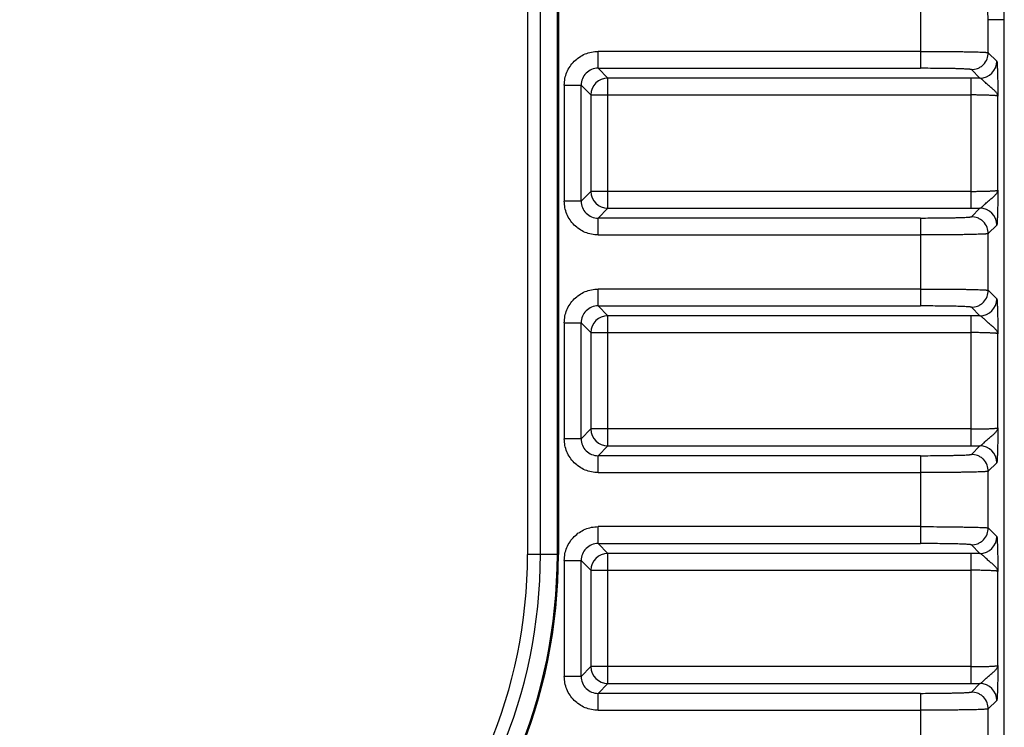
# Model space of a CAD drawing. Header units: inches. Extents: x 0 to 34, y 0 to 22.
# Tile 7 of 51: x 5.8 to 6.9, y 7.1 to 7.9. Entities that reach past the tile are written whole.
import ezdxf

# ---------------------------------------------------------------- set-up
doc = ezdxf.new("R2010")
doc.units = ezdxf.units.IN
doc.header["$LTSCALE"] = 1.87
doc.header["$MEASUREMENT"] = 0
doc.layers.get('0').update_dxf_attribs({"linetype": 'CONTINUOUS'})
doc.layers.add('DIMENSIONS', color=7, linetype='CONTINUOUS')
doc.styles.get("Standard").update_dxf_attribs({"font": 'txt', "width": 0.8})
doc.dimstyles.new('DIMSTYLE_1', dxfattribs={"dimtxt": 0.125, "dimasz": 0.18, "dimexe": 0.18, "dimexo": 0.0625, "dimgap": 0.09, "dimtad": 0, "dimtih": 1, "dimtoh": 1, "dimdec": 1, "dimdsep": 46, "dimtxsty": 'STANDARD', "dimblk": '_FILLED', "dimblk1": '_FILLED', "dimblk2": '_FILLED', "dimcen": 0.09, "dimadec": 0, "dimazin": 0, "dimtp": 0.1, "dimtm": 0.1, "dimtfac": 1, "dimtdec": 1, "dimtofl": 0, "dimtmove": 0, "dimatfit": 3, "dimldrblk": '_FILLED', "dimfxl": 1, "dimtolj": 1, "dimarcsym": 0})

# ---------------------------------------------------------------- blocks, each defined once
blk = doc.blocks.new('_FILLED')
at = {"color": 0, "linetype": 'BYBLOCK'}
blk.add_solid([(0, 0), (-1, 0.1736), (-1, -0.1736)], dxfattribs=at)
blk = doc.blocks.new('*D16')
at = {"layer": 'DIMENSIONS', "color": 2, "linetype": 'CONTINUOUS'}
for p, q in [((6.2074, 9.5099), (3.0331, 9.5099)), ((3.1581, 9.5099), (3.1581, 8.0527)), ((3.1581, 6.1579), (3.1581, 7.3964)), ((5.1064, 6.1579), (3.0331, 6.1579))]:
    blk.add_line(p, q, dxfattribs=at)
at = {"layer": 'DIMENSIONS', "color": 2, "linetype": 'CONTINUOUS', "xscale": 0.18, "yscale": 0.18, "zscale": 0.18}
for p, rotation in [((3.1581, 9.5099), 90), ((3.1581, 6.1579), 270)]:
    blk.add_blockref('_FILLED', p, dxfattribs=dict(at, rotation=rotation))
at = {"layer": 'DIMENSIONS', "color": 2, "linetype": 'CONTINUOUS', "insert": (3.1581, 7.9902), "char_height": 0.125, "width": 0.6, "attachment_point": 2, "line_spacing_factor": 0.9}
blk.add_mtext('85.5\\P[3.37]\\PMAX', dxfattribs=at)

msp = doc.modelspace()

# ---------------------------------------------------------------- linework, layer by layer
at = {"color": 7, "linetype": 'CONTINUOUS'}
for p, q in [((6.3635, 8.4829), (6.3635, 7.2879)), ((6.3784, 7.2879), (6.3784, 8.4829)), ((6.3981, 7.2879), (6.3981, 8.4829)), ((6.3994, 8.4829), (6.3994, 7.2879)), ((6.8208, 7.9557), (6.8208, 7.8534)), ((6.8995, 7.91), (6.9181, 7.91)), ((6.8995, 7.8716), (6.8995, 7.91)), ((6.9181, 6.6659), (6.9181, 7.91)), ((6.8208, 7.8731), (6.4455, 7.8731)), ((6.4455, 7.8534), (6.4455, 7.8731)), ((6.8995, 7.8716), (6.9094, 7.8617)), ((6.4455, 7.8534), (6.8208, 7.8534)), ((6.4455, 7.8534), (6.4569, 7.8421)), ((6.8897, 7.842), (6.8798, 7.8519)), ((6.8792, 7.8421), (6.4569, 7.8421)), ((6.4569, 7.6906), (6.4569, 7.8421)), ((6.8792, 7.8421), (6.8792, 7.6906)), ((6.4062, 7.8338), (6.4259, 7.8338)), ((6.4062, 7.8338), (6.4062, 7.6989)), ((6.4372, 7.8224), (6.4259, 7.8338)), ((6.4259, 7.6989), (6.4259, 7.8338)), ((6.4372, 7.8224), (6.8792, 7.8224)), ((6.4372, 7.8224), (6.4372, 7.7103)), ((6.9107, 7.7116), (6.9107, 7.8211)), ((6.4259, 7.6989), (6.4372, 7.7103)), ((6.8792, 7.7103), (6.4372, 7.7103)), ((6.4259, 7.6989), (6.4062, 7.6989)), ((6.4569, 7.6906), (6.4455, 7.6793)), ((6.4569, 7.6906), (6.8792, 7.6906)), ((6.8798, 7.6808), (6.8897, 7.6907)), ((6.8208, 7.6793), (6.4455, 7.6793)), ((6.4455, 7.6596), (6.4455, 7.6793)), ((6.8208, 7.6793), (6.8208, 7.577)), ((6.9094, 7.671), (6.8995, 7.6611)), ((6.4455, 7.6596), (6.8208, 7.6596)), ((6.8995, 7.5952), (6.8995, 7.6611)), ((6.8208, 7.5967), (6.4455, 7.5967)), ((6.4455, 7.577), (6.4455, 7.5967)), ((6.8995, 7.5952), (6.9094, 7.5853)), ((6.4455, 7.577), (6.8208, 7.577)), ((6.4455, 7.577), (6.4569, 7.5656)), ((6.8897, 7.5656), (6.8798, 7.5755)), ((6.8792, 7.5656), (6.4569, 7.5656)), ((6.4569, 7.4142), (6.4569, 7.5656)), ((6.8792, 7.5656), (6.8792, 7.4142)), ((6.4062, 7.5573), (6.4259, 7.5573)), ((6.4062, 7.5573), (6.4062, 7.4225)), ((6.4372, 7.546), (6.4259, 7.5573)), ((6.4259, 7.4225), (6.4259, 7.5573)), ((6.4372, 7.546), (6.8792, 7.546)), ((6.4372, 7.546), (6.4372, 7.4339)), ((6.9107, 7.4352), (6.9107, 7.5447)), ((6.4259, 7.4225), (6.4372, 7.4339)), ((6.8792, 7.4339), (6.4372, 7.4339)), ((6.4259, 7.4225), (6.4062, 7.4225)), ((6.4569, 7.4142), (6.4455, 7.4028)), ((6.4569, 7.4142), (6.8792, 7.4142)), ((6.8798, 7.4044), (6.8897, 7.4142)), ((6.8208, 7.4028), (6.4455, 7.4028)), ((6.4455, 7.3832), (6.4455, 7.4028)), ((6.8208, 7.4028), (6.8208, 7.3006)), ((6.9094, 7.3946), (6.8995, 7.3847)), ((6.4455, 7.3832), (6.8208, 7.3832)), ((6.8995, 7.3188), (6.8995, 7.3847)), ((6.8208, 7.3203), (6.4455, 7.3203)), ((6.4455, 7.3006), (6.4455, 7.3203)), ((6.8995, 7.3188), (6.9094, 7.3089)), ((6.4455, 7.3006), (6.8208, 7.3006)), ((6.4455, 7.3006), (6.4569, 7.2892)), ((6.8897, 7.2892), (6.8798, 7.2991)), ((6.3994, 7.2879), (6.3635, 7.2879)), ((6.8792, 7.2892), (6.4569, 7.2892)), ((6.4569, 7.1378), (6.4569, 7.2892)), ((6.8792, 7.2892), (6.8792, 7.1378)), ((6.4062, 7.2809), (6.4259, 7.2809)), ((6.4062, 7.2809), (6.4062, 7.1461)), ((6.4372, 7.2696), (6.4259, 7.2809)), ((6.4259, 7.1461), (6.4259, 7.2809)), ((6.4372, 7.2696), (6.8792, 7.2696)), ((6.4372, 7.2696), (6.4372, 7.1575)), ((6.9107, 7.1588), (6.9107, 7.2683)), ((6.4259, 7.1461), (6.4372, 7.1575)), ((6.8792, 7.1575), (6.4372, 7.1575)), ((6.4259, 7.1461), (6.4062, 7.1461)), ((6.4569, 7.1378), (6.4455, 7.1264)), ((6.4569, 7.1378), (6.8792, 7.1378)), ((6.8798, 7.1279), (6.8897, 7.1378)), ((6.8208, 7.1264), (6.4455, 7.1264)), ((6.4455, 7.1068), (6.4455, 7.1264)), ((6.8208, 7.1264), (6.8208, 7.0242)), ((6.9094, 7.1182), (6.8995, 7.1083)), ((6.4455, 7.1068), (6.8208, 7.1068)), ((6.8995, 7.0424), (6.8995, 7.1083))]:
    msp.add_line(p, q, dxfattribs=at)
for centre, radius, start, end in [((6.7763, 7.91), 0.1418, 0, 90), ((6.7761, 7.9074), 0.1234, 1.1997, 13.927), ((6.8897, 7.8617), 0.0197, 270.0471, 359.9529), ((6.4455, 7.8338), 0.0197, 89.9369, 180.0631), ((6.4569, 7.8224), 0.0197, 90.0472, 179.9528), ((6.8792, 5.9103), 1.9317, 89.6878, 90.0002), ((6.4569, 7.7103), 0.0197, 180.0465, 269.9535), ((6.4455, 7.6989), 0.0197, 179.9369, 270.0631), ((6.8792, 9.6148), 1.9241, 269.9992, 270.3128), ((6.8897, 7.671), 0.0197, 0.0471, 89.9529), ((6.8897, 7.5853), 0.0197, 270.0471, 359.9529), ((6.4455, 7.5574), 0.0197, 89.9369, 180.0631), ((6.4569, 7.546), 0.0197, 90.0472, 179.9528), ((6.8792, 5.6339), 1.9317, 89.6878, 90.0002), ((6.4569, 7.4339), 0.0197, 180.0465, 269.9535), ((6.4455, 7.4225), 0.0197, 179.9369, 270.0631), ((6.8792, 9.3384), 1.9241, 269.9992, 270.3128), ((6.8897, 7.3946), 0.0197, 0.0471, 89.9529), ((6.8897, 7.3089), 0.0197, 270.0485, 359.9517), ((6.4455, 7.2809), 0.0197, 89.9369, 180.0631), ((5.7881, 7.2879), 0.6113, 180, 360), ((5.7881, 7.2879), 0.61, 180, 360), ((5.7881, 7.2879), 0.5903, 180, 360), ((5.7881, 7.2879), 0.5753, 180, 360), ((6.4569, 7.2695), 0.0197, 90.0465, 179.9535), ((6.8792, 5.3575), 1.9317, 89.6878, 90.0002), ((6.4569, 7.1575), 0.0197, 180.0465, 269.9535), ((6.4455, 7.1461), 0.0197, 179.9369, 270.0631), ((6.8792, 9.062), 1.9241, 269.9992, 270.3128), ((6.8897, 7.1181), 0.0197, 0.0471, 89.9529)]:
    msp.add_arc(centre, radius, start, end, dxfattribs=at)
for points, knots in [([(6.4062, 7.8338), (6.4062, 7.8389), (6.4083, 7.8492), (6.417, 7.8623), (6.4301, 7.871), (6.4404, 7.8731), (6.4455, 7.8731)], [0, 0, 0, 0, 0.249969, 0.5, 0.75003, 1, 1, 1, 1]), ([(6.8208, 7.8731), (6.8259, 7.8731), (6.8357, 7.8731), (6.8501, 7.873), (6.8615, 7.8729), (6.8699, 7.8728), (6.8756, 7.8727), (6.8808, 7.8726), (6.8854, 7.8725), (6.8894, 7.8723), (6.8927, 7.8722), (6.8951, 7.8721), (6.8967, 7.872), (6.8976, 7.8719), (6.8983, 7.8718), (6.8989, 7.8718), (6.8993, 7.8717), (6.8995, 7.8716), (6.8995, 7.8716)], [0, 0, 0, 0, 0.191835, 0.37653, 0.547207, 0.625331, 0.697633, 0.763395, 0.822063, 0.873123, 0.916064, 0.950427, 0.964313, 0.975972, 0.98538, 0.992521, 0.997385, 1, 1, 1, 1]), ([(6.8798, 7.8519), (6.8823, 7.8519), (6.8861, 7.8527), (6.8907, 7.855), (6.8949, 7.8584), (6.8985, 7.864), (6.8995, 7.8691), (6.8995, 7.8716)], [0, 0, 0, 0, 0.23978, 0.368876, 0.500654, 0.76022, 1, 1, 1, 1]), ([(6.9094, 7.8617), (6.9094, 7.8617), (6.9095, 7.8616), (6.9095, 7.8614), (6.9096, 7.861), (6.9096, 7.8606), (6.9097, 7.8601), (6.9098, 7.8592), (6.9099, 7.8579), (6.9099, 7.856), (6.91, 7.8539), (6.9101, 7.8514), (6.9102, 7.8486), (6.9103, 7.8457), (6.9104, 7.8413), (6.9105, 7.8356), (6.9106, 7.8284), (6.9107, 7.8236), (6.9107, 7.8211)], [0, 0, 0, 0, 0.002972, 0.00837, 0.016248, 0.026585, 0.03934, 0.054459, 0.091605, 0.137529, 0.191487, 0.252687, 0.320393, 0.393822, 0.472103, 0.639861, 0.817505, 1, 1, 1, 1]), ([(6.8798, 7.8519), (6.8798, 7.852), (6.8797, 7.852), (6.8794, 7.8521), (6.879, 7.8522), (6.8784, 7.8522), (6.8777, 7.8523), (6.8765, 7.8524), (6.8748, 7.8525), (6.8722, 7.8526), (6.8692, 7.8528), (6.8658, 7.8529), (6.8619, 7.853), (6.8576, 7.8531), (6.8513, 7.8532), (6.8428, 7.8533), (6.832, 7.8534), (6.8246, 7.8534), (6.8208, 7.8534)], [0, 0, 0, 0, 0.002744, 0.007676, 0.014861, 0.024301, 0.035982, 0.049885, 0.084267, 0.127214, 0.17827, 0.236926, 0.302668, 0.374945, 0.453038, 0.623643, 0.808255, 1, 1, 1, 1]), ([(6.9107, 7.8211), (6.9106, 7.822), (6.91, 7.8239), (6.9084, 7.8259), (6.9067, 7.8276), (6.9046, 7.8295), (6.9016, 7.832), (6.8986, 7.8346), (6.8963, 7.8367), (6.8947, 7.8382), (6.8932, 7.8396), (6.8919, 7.8408), (6.8908, 7.8416), (6.8901, 7.842), (6.8897, 7.842)], [0, 0, 0, 0, 0.087649, 0.195208, 0.258037, 0.326706, 0.478127, 0.639368, 0.718815, 0.794165, 0.862595, 0.921168, 0.967281, 1, 1, 1, 1]), ([(6.9107, 7.8211), (6.9107, 7.8211), (6.9106, 7.8212), (6.9104, 7.8212), (6.9102, 7.8213), (6.9098, 7.8214), (6.9091, 7.8215), (6.908, 7.8216), (6.9066, 7.8217), (6.905, 7.8218), (6.9032, 7.8219), (6.9003, 7.822), (6.8962, 7.8222), (6.8909, 7.8223), (6.8852, 7.8224), (6.8812, 7.8224), (6.8792, 7.8224)], [0, 0, 0, 0, 0.003167, 0.008321, 0.015647, 0.025189, 0.050922, 0.085389, 0.128309, 0.179304, 0.237912, 0.303597, 0.453718, 0.624125, 0.808502, 1, 1, 1, 1]), ([(6.8792, 7.7103), (6.8812, 7.7103), (6.8852, 7.7103), (6.8909, 7.7104), (6.8962, 7.7105), (6.9003, 7.7106), (6.9032, 7.7108), (6.905, 7.7109), (6.9066, 7.711), (6.908, 7.7111), (6.9091, 7.7112), (6.9098, 7.7113), (6.9102, 7.7114), (6.9104, 7.7115), (6.9106, 7.7115), (6.9107, 7.7116), (6.9107, 7.7116)], [0, 0, 0, 0, 0.191498, 0.375875, 0.546282, 0.696403, 0.762088, 0.820696, 0.871691, 0.914611, 0.949078, 0.974811, 0.984353, 0.991679, 0.996833, 1, 1, 1, 1]), ([(6.8897, 7.6907), (6.8901, 7.6907), (6.8908, 7.6911), (6.8919, 7.6919), (6.8932, 7.6931), (6.8947, 7.6945), (6.8963, 7.696), (6.8986, 7.6981), (6.9016, 7.7007), (6.9046, 7.7031), (6.9067, 7.7051), (6.9084, 7.7068), (6.91, 7.7088), (6.9106, 7.7107), (6.9107, 7.7116)], [0, 0, 0, 0, 0.032712, 0.078823, 0.137404, 0.205836, 0.281187, 0.360634, 0.521873, 0.673295, 0.741966, 0.804791, 0.912345, 1, 1, 1, 1]), ([(6.9107, 7.7116), (6.9107, 7.7091), (6.9106, 7.7043), (6.9105, 7.6971), (6.9104, 7.6914), (6.9103, 7.687), (6.9102, 7.684), (6.9101, 7.6813), (6.91, 7.6788), (6.9099, 7.6766), (6.9099, 7.6748), (6.9098, 7.6735), (6.9097, 7.6726), (6.9096, 7.6721), (6.9096, 7.6716), (6.9095, 7.6713), (6.9095, 7.6711), (6.9094, 7.671), (6.9094, 7.671)], [0, 0, 0, 0, 0.182495, 0.360139, 0.527897, 0.606178, 0.679607, 0.747313, 0.808513, 0.862471, 0.908395, 0.945541, 0.96066, 0.973415, 0.983752, 0.99163, 0.997028, 1, 1, 1, 1]), ([(6.4455, 7.6596), (6.4404, 7.6595), (6.4301, 7.6617), (6.417, 7.6704), (6.4083, 7.6835), (6.4062, 7.6938), (6.4062, 7.6989)], [0, 0, 0, 0, 0.249969, 0.5, 0.75003, 1, 1, 1, 1]), ([(6.8208, 7.6793), (6.8246, 7.6793), (6.832, 7.6793), (6.8428, 7.6794), (6.8513, 7.6795), (6.8576, 7.6796), (6.8619, 7.6797), (6.8658, 7.6798), (6.8692, 7.6799), (6.8722, 7.68), (6.8748, 7.6802), (6.8765, 7.6803), (6.8777, 7.6804), (6.8784, 7.6805), (6.879, 7.6805), (6.8794, 7.6806), (6.8797, 7.6807), (6.8798, 7.6807), (6.8798, 7.6808)], [0, 0, 0, 0, 0.191756, 0.376408, 0.547027, 0.625114, 0.697386, 0.763126, 0.821767, 0.872811, 0.915752, 0.950131, 0.964029, 0.975706, 0.985141, 0.992323, 0.997255, 1, 1, 1, 1]), ([(6.8995, 7.6611), (6.8995, 7.6635), (6.8985, 7.6687), (6.8949, 7.6743), (6.8907, 7.6776), (6.8861, 7.68), (6.8823, 7.6808), (6.8798, 7.6808)], [0, 0, 0, 0, 0.23978, 0.499346, 0.631123, 0.760221, 1, 1, 1, 1]), ([(6.8995, 7.6611), (6.8995, 7.661), (6.8993, 7.661), (6.8989, 7.6609), (6.8983, 7.6609), (6.8976, 7.6608), (6.8967, 7.6607), (6.8951, 7.6606), (6.8927, 7.6605), (6.8894, 7.6604), (6.8854, 7.6602), (6.8808, 7.6601), (6.8756, 7.66), (6.8699, 7.6599), (6.8615, 7.6598), (6.8501, 7.6597), (6.8357, 7.6596), (6.8259, 7.6596), (6.8208, 7.6596)], [0, 0, 0, 0, 0.002615, 0.007479, 0.01462, 0.024028, 0.035687, 0.049573, 0.083936, 0.126877, 0.177937, 0.236605, 0.302367, 0.374669, 0.452793, 0.62347, 0.808165, 1, 1, 1, 1]), ([(6.4062, 7.5573), (6.4062, 7.5625), (6.4083, 7.5728), (6.417, 7.5859), (6.4301, 7.5946), (6.4404, 7.5967), (6.4455, 7.5967)], [0, 0, 0, 0, 0.249969, 0.5, 0.75003, 1, 1, 1, 1]), ([(6.8208, 7.5967), (6.8259, 7.5967), (6.8357, 7.5967), (6.8501, 7.5966), (6.8615, 7.5965), (6.8699, 7.5964), (6.8756, 7.5963), (6.8808, 7.5962), (6.8854, 7.596), (6.8894, 7.5959), (6.8927, 7.5958), (6.8951, 7.5957), (6.8967, 7.5956), (6.8976, 7.5955), (6.8983, 7.5954), (6.8989, 7.5954), (6.8993, 7.5953), (6.8995, 7.5952), (6.8995, 7.5952)], [0, 0, 0, 0, 0.191845, 0.37656, 0.54728, 0.625383, 0.697665, 0.763452, 0.822133, 0.873165, 0.916075, 0.950468, 0.96437, 0.976032, 0.985432, 0.992553, 0.997395, 1, 1, 1, 1]), ([(6.8798, 7.5755), (6.8823, 7.5755), (6.8861, 7.5762), (6.8907, 7.5786), (6.8949, 7.582), (6.8985, 7.5876), (6.8995, 7.5927), (6.8995, 7.5952)], [0, 0, 0, 0, 0.23978, 0.368876, 0.500654, 0.760221, 1, 1, 1, 1]), ([(6.9094, 7.5853), (6.9094, 7.5853), (6.9095, 7.5852), (6.9095, 7.5849), (6.9096, 7.5846), (6.9096, 7.5842), (6.9097, 7.5837), (6.9098, 7.5828), (6.9099, 7.5815), (6.9099, 7.5796), (6.91, 7.5775), (6.9101, 7.575), (6.9102, 7.5722), (6.9103, 7.5693), (6.9104, 7.5649), (6.9105, 7.5592), (6.9106, 7.552), (6.9107, 7.5471), (6.9107, 7.5447)], [0, 0, 0, 0, 0.002972, 0.00837, 0.016248, 0.026585, 0.03934, 0.054459, 0.091605, 0.137529, 0.191487, 0.252687, 0.320393, 0.393822, 0.472103, 0.639861, 0.817505, 1, 1, 1, 1]), ([(6.8798, 7.5755), (6.8798, 7.5755), (6.8797, 7.5756), (6.8794, 7.5757), (6.879, 7.5757), (6.8784, 7.5758), (6.8777, 7.5759), (6.8765, 7.576), (6.8748, 7.5761), (6.8722, 7.5762), (6.8692, 7.5764), (6.8658, 7.5765), (6.8619, 7.5766), (6.8576, 7.5767), (6.8513, 7.5768), (6.8428, 7.5769), (6.832, 7.577), (6.8246, 7.577), (6.8208, 7.577)], [0, 0, 0, 0, 0.002744, 0.007676, 0.014861, 0.024301, 0.035982, 0.049885, 0.084267, 0.127214, 0.17827, 0.236926, 0.302668, 0.374945, 0.453038, 0.623643, 0.808255, 1, 1, 1, 1]), ([(6.9107, 7.5447), (6.9106, 7.5455), (6.91, 7.5475), (6.9084, 7.5495), (6.9067, 7.5512), (6.9046, 7.5531), (6.9016, 7.5556), (6.8986, 7.5581), (6.8963, 7.5603), (6.8947, 7.5618), (6.8932, 7.5632), (6.8919, 7.5644), (6.8908, 7.5652), (6.8901, 7.5656), (6.8897, 7.5656)], [0, 0, 0, 0, 0.087649, 0.195208, 0.258037, 0.326706, 0.478127, 0.639368, 0.718815, 0.794165, 0.862595, 0.921168, 0.967281, 1, 1, 1, 1]), ([(6.9107, 7.5447), (6.9107, 7.5447), (6.9106, 7.5447), (6.9104, 7.5448), (6.9102, 7.5449), (6.9098, 7.545), (6.9091, 7.5451), (6.908, 7.5452), (6.9066, 7.5453), (6.905, 7.5454), (6.9032, 7.5455), (6.9003, 7.5456), (6.8962, 7.5458), (6.8909, 7.5459), (6.8852, 7.546), (6.8812, 7.546), (6.8792, 7.546)], [0, 0, 0, 0, 0.003167, 0.008321, 0.015647, 0.025189, 0.050922, 0.085389, 0.128309, 0.179304, 0.237912, 0.303597, 0.453718, 0.624125, 0.808502, 1, 1, 1, 1]), ([(6.8792, 7.4339), (6.8812, 7.4339), (6.8852, 7.4339), (6.8909, 7.434), (6.8962, 7.4341), (6.9003, 7.4342), (6.9032, 7.4344), (6.905, 7.4345), (6.9066, 7.4346), (6.908, 7.4347), (6.9091, 7.4348), (6.9098, 7.4349), (6.9102, 7.435), (6.9104, 7.4351), (6.9106, 7.4351), (6.9107, 7.4352), (6.9107, 7.4352)], [0, 0, 0, 0, 0.191498, 0.375875, 0.546282, 0.696403, 0.762088, 0.820696, 0.871691, 0.914611, 0.949078, 0.974811, 0.984353, 0.991679, 0.996833, 1, 1, 1, 1]), ([(6.8897, 7.4142), (6.8901, 7.4143), (6.8908, 7.4146), (6.8919, 7.4155), (6.8932, 7.4166), (6.8947, 7.418), (6.8963, 7.4196), (6.8986, 7.4217), (6.9016, 7.4243), (6.9046, 7.4267), (6.9067, 7.4286), (6.9084, 7.4304), (6.91, 7.4324), (6.9106, 7.4343), (6.9107, 7.4352)], [0, 0, 0, 0, 0.032712, 0.078823, 0.137404, 0.205836, 0.281187, 0.360634, 0.521873, 0.673295, 0.741966, 0.804791, 0.912345, 1, 1, 1, 1]), ([(6.9107, 7.4352), (6.9107, 7.4327), (6.9106, 7.4278), (6.9105, 7.4207), (6.9104, 7.4149), (6.9103, 7.4106), (6.9102, 7.4076), (6.9101, 7.4049), (6.91, 7.4024), (6.9099, 7.4002), (6.9099, 7.3984), (6.9098, 7.397), (6.9097, 7.3962), (6.9096, 7.3957), (6.9096, 7.3952), (6.9095, 7.3949), (6.9095, 7.3947), (6.9094, 7.3946), (6.9094, 7.3946)], [0, 0, 0, 0, 0.182495, 0.360139, 0.527897, 0.606178, 0.679607, 0.747313, 0.808513, 0.862471, 0.908395, 0.945541, 0.96066, 0.973415, 0.983752, 0.99163, 0.997028, 1, 1, 1, 1]), ([(6.4455, 7.3832), (6.4404, 7.3831), (6.4301, 7.3852), (6.417, 7.394), (6.4083, 7.4071), (6.4062, 7.4174), (6.4062, 7.4225)], [0, 0, 0, 0, 0.249969, 0.5, 0.75003, 1, 1, 1, 1]), ([(6.8208, 7.4028), (6.8246, 7.4028), (6.832, 7.4029), (6.8428, 7.4029), (6.8513, 7.4031), (6.8576, 7.4032), (6.8619, 7.4033), (6.8658, 7.4034), (6.8692, 7.4035), (6.8722, 7.4036), (6.8748, 7.4038), (6.8765, 7.4039), (6.8777, 7.404), (6.8784, 7.4041), (6.879, 7.4041), (6.8794, 7.4042), (6.8797, 7.4043), (6.8798, 7.4043), (6.8798, 7.4044)], [0, 0, 0, 0, 0.191745, 0.376357, 0.546962, 0.625055, 0.697332, 0.763074, 0.82173, 0.872786, 0.915733, 0.950115, 0.964018, 0.975699, 0.985139, 0.992324, 0.997256, 1, 1, 1, 1]), ([(6.8995, 7.3847), (6.8995, 7.3871), (6.8985, 7.3923), (6.8949, 7.3979), (6.8907, 7.4012), (6.8861, 7.4036), (6.8823, 7.4044), (6.8798, 7.4044)], [0, 0, 0, 0, 0.23978, 0.499346, 0.631124, 0.76022, 1, 1, 1, 1]), ([(6.8995, 7.3847), (6.8995, 7.3846), (6.8993, 7.3846), (6.8989, 7.3845), (6.8983, 7.3844), (6.8976, 7.3844), (6.8967, 7.3843), (6.8951, 7.3842), (6.8927, 7.3841), (6.8894, 7.384), (6.8854, 7.3838), (6.8808, 7.3837), (6.8756, 7.3836), (6.8699, 7.3835), (6.8615, 7.3834), (6.8501, 7.3833), (6.8357, 7.3832), (6.8259, 7.3832), (6.8208, 7.3832)], [0, 0, 0, 0, 0.002615, 0.007479, 0.01462, 0.024028, 0.035687, 0.049573, 0.083936, 0.126877, 0.177937, 0.236605, 0.302367, 0.374669, 0.452793, 0.62347, 0.808165, 1, 1, 1, 1]), ([(6.4062, 7.2809), (6.4062, 7.286), (6.4083, 7.2964), (6.417, 7.3095), (6.4301, 7.3182), (6.4404, 7.3203), (6.4455, 7.3203)], [0, 0, 0, 0, 0.249969, 0.5, 0.75003, 1, 1, 1, 1]), ([(6.8208, 7.3203), (6.8259, 7.3203), (6.8357, 7.3203), (6.8501, 7.3202), (6.8615, 7.3201), (6.8699, 7.3199), (6.8756, 7.3198), (6.8808, 7.3197), (6.8854, 7.3196), (6.8894, 7.3195), (6.8927, 7.3194), (6.8951, 7.3193), (6.8967, 7.3192), (6.8976, 7.3191), (6.8983, 7.319), (6.8989, 7.3189), (6.8993, 7.3189), (6.8995, 7.3188), (6.8995, 7.3188)], [0, 0, 0, 0, 0.191845, 0.37656, 0.54728, 0.625383, 0.697665, 0.763452, 0.822133, 0.873165, 0.916075, 0.950468, 0.96437, 0.976032, 0.985432, 0.992553, 0.997395, 1, 1, 1, 1]), ([(6.8798, 7.2991), (6.8823, 7.2991), (6.8861, 7.2998), (6.8907, 7.3022), (6.8949, 7.3056), (6.8985, 7.3112), (6.8995, 7.3163), (6.8995, 7.3188)], [0, 0, 0, 0, 0.23978, 0.368876, 0.500654, 0.760221, 1, 1, 1, 1]), ([(6.9094, 7.3089), (6.9094, 7.3089), (6.9095, 7.3087), (6.9095, 7.3085), (6.9096, 7.3082), (6.9096, 7.3078), (6.9097, 7.3073), (6.9098, 7.3064), (6.9099, 7.3051), (6.9099, 7.3032), (6.91, 7.301), (6.9101, 7.2986), (6.9102, 7.2958), (6.9103, 7.2928), (6.9104, 7.2885), (6.9105, 7.2828), (6.9106, 7.2756), (6.9107, 7.2707), (6.9107, 7.2683)], [0, 0, 0, 0, 0.002967, 0.008359, 0.016237, 0.026576, 0.039331, 0.05445, 0.091597, 0.137521, 0.19148, 0.252681, 0.320388, 0.393818, 0.472099, 0.639859, 0.817505, 1, 1, 1, 1]), ([(6.8798, 7.2991), (6.8798, 7.2991), (6.8797, 7.2992), (6.8794, 7.2993), (6.879, 7.2993), (6.8784, 7.2994), (6.8777, 7.2995), (6.8765, 7.2996), (6.8748, 7.2997), (6.8722, 7.2998), (6.8692, 7.2999), (6.8658, 7.3001), (6.8619, 7.3002), (6.8576, 7.3003), (6.8513, 7.3004), (6.8428, 7.3005), (6.832, 7.3006), (6.8246, 7.3006), (6.8208, 7.3006)], [0, 0, 0, 0, 0.002744, 0.007676, 0.014861, 0.024301, 0.035982, 0.049885, 0.084267, 0.127214, 0.17827, 0.236926, 0.302668, 0.374945, 0.453038, 0.623643, 0.808255, 1, 1, 1, 1]), ([(6.9107, 7.2683), (6.9106, 7.2691), (6.91, 7.271), (6.9084, 7.2731), (6.9067, 7.2748), (6.9046, 7.2767), (6.9016, 7.2792), (6.8986, 7.2817), (6.8963, 7.2839), (6.8947, 7.2854), (6.8932, 7.2868), (6.8919, 7.288), (6.8908, 7.2888), (6.8901, 7.2892), (6.8897, 7.2892)], [0, 0, 0, 0, 0.087649, 0.195208, 0.258037, 0.326706, 0.478127, 0.639368, 0.718815, 0.794165, 0.862595, 0.921168, 0.967281, 1, 1, 1, 1]), ([(6.9107, 7.2683), (6.9107, 7.2683), (6.9106, 7.2683), (6.9104, 7.2684), (6.9102, 7.2685), (6.9098, 7.2685), (6.9091, 7.2687), (6.908, 7.2688), (6.9066, 7.2689), (6.905, 7.269), (6.9032, 7.2691), (6.9003, 7.2692), (6.8962, 7.2694), (6.8909, 7.2695), (6.8852, 7.2695), (6.8812, 7.2696), (6.8792, 7.2696)], [0, 0, 0, 0, 0.003167, 0.008321, 0.015647, 0.025189, 0.050922, 0.085389, 0.128309, 0.179304, 0.237912, 0.303597, 0.453718, 0.624125, 0.808502, 1, 1, 1, 1]), ([(6.8792, 7.1575), (6.8812, 7.1575), (6.8852, 7.1575), (6.8909, 7.1576), (6.8962, 7.1577), (6.9003, 7.1578), (6.9032, 7.1579), (6.905, 7.158), (6.9066, 7.1582), (6.908, 7.1583), (6.9091, 7.1584), (6.9098, 7.1585), (6.9102, 7.1586), (6.9104, 7.1586), (6.9106, 7.1587), (6.9107, 7.1588), (6.9107, 7.1588)], [0, 0, 0, 0, 0.191498, 0.375875, 0.546282, 0.696403, 0.762088, 0.820696, 0.871691, 0.914611, 0.949078, 0.974811, 0.984353, 0.991679, 0.996833, 1, 1, 1, 1]), ([(6.8897, 7.1378), (6.8901, 7.1379), (6.8908, 7.1382), (6.8919, 7.1391), (6.8932, 7.1402), (6.8947, 7.1416), (6.8963, 7.1432), (6.8986, 7.1453), (6.9016, 7.1478), (6.9046, 7.1503), (6.9067, 7.1522), (6.9084, 7.1539), (6.91, 7.156), (6.9106, 7.1579), (6.9107, 7.1588)], [0, 0, 0, 0, 0.032712, 0.078823, 0.137404, 0.205836, 0.281187, 0.360634, 0.521873, 0.673295, 0.741966, 0.804791, 0.912345, 1, 1, 1, 1]), ([(6.9107, 7.1588), (6.9107, 7.1563), (6.9106, 7.1514), (6.9105, 7.1443), (6.9104, 7.1385), (6.9103, 7.1342), (6.9102, 7.1312), (6.9101, 7.1285), (6.91, 7.126), (6.9099, 7.1238), (6.9099, 7.122), (6.9098, 7.1206), (6.9097, 7.1198), (6.9096, 7.1192), (6.9096, 7.1188), (6.9095, 7.1185), (6.9095, 7.1183), (6.9094, 7.1182), (6.9094, 7.1182)], [0, 0, 0, 0, 0.182495, 0.360139, 0.527897, 0.606178, 0.679607, 0.747313, 0.808513, 0.862471, 0.908395, 0.945541, 0.96066, 0.973415, 0.983752, 0.99163, 0.997028, 1, 1, 1, 1]), ([(6.4455, 7.1068), (6.4404, 7.1067), (6.4301, 7.1088), (6.417, 7.1175), (6.4083, 7.1307), (6.4062, 7.141), (6.4062, 7.1461)], [0, 0, 0, 0, 0.249969, 0.5, 0.75003, 1, 1, 1, 1]), ([(6.8208, 7.1264), (6.8246, 7.1264), (6.832, 7.1265), (6.8428, 7.1265), (6.8513, 7.1267), (6.8576, 7.1268), (6.8619, 7.1269), (6.8658, 7.127), (6.8692, 7.1271), (6.8722, 7.1272), (6.8748, 7.1273), (6.8765, 7.1275), (6.8777, 7.1276), (6.8784, 7.1276), (6.879, 7.1277), (6.8794, 7.1278), (6.8797, 7.1278), (6.8798, 7.1279), (6.8798, 7.1279)], [0, 0, 0, 0, 0.191756, 0.376408, 0.547027, 0.625114, 0.697386, 0.763126, 0.821767, 0.872811, 0.915752, 0.950131, 0.964029, 0.975706, 0.985141, 0.992323, 0.997255, 1, 1, 1, 1]), ([(6.8995, 7.1083), (6.8995, 7.1107), (6.8985, 7.1159), (6.8949, 7.1215), (6.8907, 7.1248), (6.8861, 7.1272), (6.8823, 7.1279), (6.8798, 7.1279)], [0, 0, 0, 0, 0.23978, 0.499346, 0.631123, 0.760221, 1, 1, 1, 1]), ([(6.8995, 7.1083), (6.8995, 7.1082), (6.8993, 7.1082), (6.8989, 7.1081), (6.8983, 7.108), (6.8976, 7.108), (6.8967, 7.1079), (6.8951, 7.1078), (6.8927, 7.1077), (6.8894, 7.1075), (6.8854, 7.1074), (6.8808, 7.1073), (6.8756, 7.1072), (6.8699, 7.1071), (6.8615, 7.107), (6.8501, 7.1069), (6.8357, 7.1068), (6.8259, 7.1068), (6.8208, 7.1068)], [0, 0, 0, 0, 0.002615, 0.007479, 0.01462, 0.024028, 0.035687, 0.049573, 0.083936, 0.126877, 0.177937, 0.236605, 0.302367, 0.374669, 0.452793, 0.62347, 0.808165, 1, 1, 1, 1])]:
    msp.add_open_spline(points, degree=3, knots=knots, dxfattribs=at)

# ---------------------------------------------------------------- dimensions: what is measured, and where the dimension line sits
at = {"layer": 'DIMENSIONS', "color": 2, "linetype": 'CONTINUOUS'}
dim = msp.add_linear_dim(base=(3.1581, 6.1579), p1=(6.2074, 9.5099), p2=(5.1064, 6.1579), angle=270, text='85.5\\P[3.37]\\PMAX', dimstyle='DIMSTYLE_1', dxfattribs=at)
dim.commit()
dim.dimension.update_dxf_attribs({"geometry": '*D16', "text_midpoint": (2.8581, 7.7245), "dimtype": 160})

doc.saveas('drawing.dxf')
